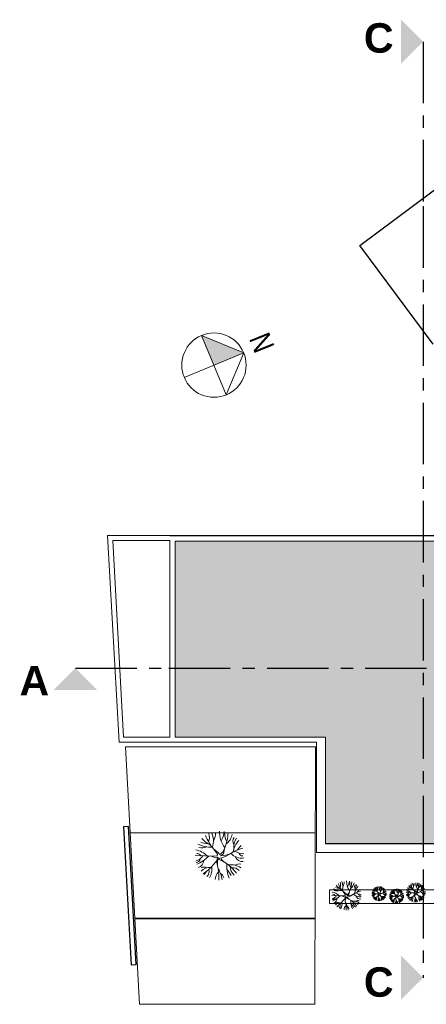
# Model space of a CAD drawing. Header units: millimetres. Extents: x 256333 to 598543, y -23220 to 10679.
# Tile 42 of 45: x 339520 to 341177, y -263 to 3747. Entities that reach past the tile are written whole.
import ezdxf
from ezdxf.enums import TextEntityAlignment as Align

# ---------------------------------------------------------------- set-up
doc = ezdxf.new("R2010")
doc.units = ezdxf.units.MM
doc.header["$MEASUREMENT"] = 0
doc.linetypes.add('AXESx2', pattern=[4, 2.5, -0.5, 0.5, -0.5])
doc.layers.add('Voirie nouvelle', color=7, linetype='Continuous')
doc.styles.add('STYLE_GENERE_1', font='swissc.ttf', dxfattribs={"width": 1.25})
doc.styles.add('STYLE_GENERE_6', font='arialbd.ttf')

msp = doc.modelspace()

# ---------------------------------------------------------------- hatches: boundary and pattern name
at = {"layer": 'Voirie nouvelle', "linetype": 'Continuous', "lineweight": 20}
msp.add_hatch(color=256, dxfattribs=at).paths.add_polyline_path([(340311.785, 2340.275), (340432.827, 2390.478), (340261.582, 2461.317)], flags=0)
at = {"layer": 'Voirie nouvelle'}
h = msp.add_hatch(color=9, dxfattribs=at)
h.dxf.hatch_style = 1
h.paths.add_polyline_path([(341806.372, 1623.236), (340154.244, 1623.236), (340154.244, 825.453), (340765.992, 825.453), (340765.992, 391.959), (341822.48, 391.959), (341822.48, 795.49), (341822.474, 1601.719)])
h.paths.add_polyline_path([(341945.474, 1623.236), (341895.808, 1623.236), (341827.474, 1598.514), (341827.474, 1467.693), (341945.474, 1467.693)])
h.paths.add_polyline_path([(341865.511, 1623.236), (341812.705, 1623.236), (341823.835, 1608.38)])
h.paths.add_polyline_path([(341945.474, 1462.693), (341827.474, 1462.693), (341827.474, 1334.693), (341945.474, 1334.693)])
h.paths.add_polyline_path([(341945.474, 1329.693), (341827.474, 1329.693), (341827.474, 1201.693), (341945.474, 1201.693)])
h.paths.add_polyline_path([(341945.474, 1196.693), (341827.474, 1196.693), (341827.474, 1068.693), (341945.474, 1068.693)])
h.paths.add_polyline_path([(341945.474, 1063.693), (341827.474, 1063.693), (341827.474, 935.693), (341945.474, 935.693)])
h.paths.add_polyline_path([(341945.474, 930.693), (341827.474, 930.693), (341827.474, 802.693), (341945.474, 802.693)])
h.paths.add_polyline_path([(341945.48, 790.03), (341827.48, 790.03), (341827.482, 662.516), (341945.48, 662.516)])
h.paths.add_polyline_path([(341945.48, 657.032), (341827.482, 657.032), (341827.484, 529.516), (341945.48, 529.516)])
h.paths.add_polyline_path([(341945.48, 524.032), (341827.484, 524.032), (341827.486, 396.516), (341945.48, 396.516)])

# ---------------------------------------------------------------- linework, layer by layer
at = {"layer": 'Voirie nouvelle', "linetype": 'AXESx2', "lineweight": 30, "ltscale": 100}
for p, q in [((341164.244, 3656.954), (341164.244, 2986.933)), ((339747.152, 1106.572), (340128.466, 1106.572)), ((341164.244, 255.885), (341164.244, -154.257))]:
    msp.add_line(p, q, dxfattribs=at)
at = {"layer": 'Voirie nouvelle', "color": 253}
for p, q in [((340905.71, 2826.707), (341454.483, 3237.455)), ((341205.623, 2426.014), (340905.71, 2826.707))]:
    msp.add_line(p, q, dxfattribs=at)
at = {"layer": 'Voirie nouvelle', "linetype": 'AXESx2', "ltscale": 100}
for p, q in [((341164.244, 2986.933), (341164.244, 255.885)), ((340128.466, 1106.572), (343210.602, 1106.572))]:
    msp.add_line(p, q, dxfattribs=at)
at = {"layer": 'Voirie nouvelle', "linetype": 'Continuous', "lineweight": 20}
for p, q in [((340361.989, 2219.233), (340261.582, 2461.317)), ((340261.582, 2461.317), (340432.827, 2390.478)), ((340432.827, 2390.478), (340190.744, 2290.071)), ((340432.827, 2390.478), (340361.989, 2219.233))]:
    msp.add_line(p, q, dxfattribs=at)
at = {"layer": 'Voirie nouvelle', "color": 253, "linetype": 'Continuous', "lineweight": 20}
for p, q in [((339925.054, 805.559), (339878.038, 1646.128)), ((339878.267, 1646.128), (340132.305, 1646.313)), ((340132.305, 1646.313), (340132.305, 1646.109)), ((339899.186, 1626.342), (339943.595, 825.559)), ((339899.352, 1626.342), (340132.305, 1626.342)), ((340132.305, 1626.342), (340132.305, 825.559)), ((340154.244, 1623.236), (340154.244, 825.453)), ((341865.511, 1623.236), (340154.244, 1623.236)), ((340154.244, 1623.236), (340154.244, 825.453)), ((339925.054, 805.559), (340730.178, 805.559)), ((339943.595, 825.559), (340132.305, 825.559)), ((340154.244, 825.453), (340765.992, 825.453)), ((340154.244, 825.453), (340765.992, 825.453)), ((340730.178, 805.559), (340730.178, 355.088)), ((340765.992, 825.453), (340765.992, 391.959)), ((340765.992, 825.453), (340765.992, 390.466)), ((339950.827, 785.364), (340725.382, 785.552)), ((340008.694, -262.562), (339950.827, 785.364)), ((340725.382, 785.552), (340723.092, -262.562)), ((339970.16, 435.363), (340724.222, 435.551)), ((340328.42, 356.185), (340311.269, 369.37)), ((340325.814, 349.235), (340311.269, 369.37)), ((340348.234, 356.568), (340354.002, 369.673)), ((340350.441, 349.921), (340354.196, 370.752)), ((340765.992, 391.959), (341950.48, 391.959)), ((340765.992, 390.466), (341822.48, 390.466)), ((340234.753, 343.154), (340313.652, 340.548)), ((340300.664, 340.977), (340318.864, 334.467)), ((340313.652, 340.548), (340324.945, 342.285)), ((340318.864, 334.467), (340326.941, 337.001)), ((340322.339, 320.567), (340326.941, 337.001)), ((340324.945, 342.285), (340325.814, 349.235)), ((340326.222, 323.661), (340325.716, 303.238)), ((340333.44, 333.921), (340326.222, 323.661)), ((340328.42, 356.185), (340335.37, 347.498)), ((340336.154, 325.917), (340333.44, 333.921)), ((340335.37, 347.498), (340348.234, 356.568)), ((340336.154, 325.917), (340354.888, 316.063)), ((340350.441, 349.921), (340338.845, 341.417)), ((340338.845, 341.417), (340360.188, 344.121)), ((340358.543, 339.316), (340340.397, 332.569)), ((340340.397, 332.569), (340343.158, 326.019)), ((340353.918, 316.573), (340343.158, 326.019)), ((340380.833, 352.138), (340358.543, 339.316)), ((340360.188, 344.121), (340380.833, 352.138)), ((340730.178, 355.088), (341949.569, 355.088)), ((340307.695, 303.888), (340322.339, 320.567)), ((340322.339, 320.567), (340325.716, 303.238)), ((340783.019, 203.602), (340783.019, 147.73)), ((341924.581, 203.602), (340783.019, 203.602)), ((340783.019, 203.602), (341950.368, 203.602)), ((341131.953, 197.998), (341125.093, 203.272)), ((341130.911, 195.218), (341125.093, 203.272)), ((341139.879, 198.151), (341142.186, 203.393)), ((341140.761, 195.492), (341142.263, 203.825)), ((340792.388, 180.533), (340839.727, 178.97)), ((340831.934, 179.227), (340842.854, 175.321)), ((340836.153, 156.974), (340844.939, 166.981)), ((340848.588, 188.352), (340838.297, 196.263)), ((340847.024, 184.182), (340838.297, 196.263)), ((340839.727, 178.97), (340846.503, 180.012)), ((340842.854, 175.321), (340847.7, 176.841)), ((340844.939, 166.981), (340847.7, 176.841)), ((340844.939, 166.981), (340846.965, 156.584)), ((340846.503, 180.012), (340847.024, 184.182)), ((340847.269, 168.837), (340846.965, 156.584)), ((340851.6, 174.994), (340847.269, 168.837)), ((340848.588, 188.352), (340852.758, 183.14)), ((340853.228, 170.191), (340851.6, 174.994)), ((340852.758, 183.14), (340860.476, 188.582)), ((340853.228, 170.191), (340864.469, 164.279)), ((340861.8, 184.593), (340854.843, 179.491)), ((340854.843, 179.491), (340867.649, 181.113)), ((340866.662, 178.231), (340855.774, 174.182)), ((340855.774, 174.182), (340857.43, 170.252)), ((340863.887, 164.585), (340857.43, 170.252)), ((340860.476, 188.582), (340863.937, 196.445)), ((340861.8, 184.593), (340864.053, 197.092)), ((340880.036, 185.923), (340866.662, 178.231)), ((340867.649, 181.113), (340880.036, 185.923)), ((340954.8, 187.885), (340978.469, 187.103)), ((340974.573, 187.232), (340980.033, 185.279)), ((340976.682, 176.105), (340981.075, 181.109)), ((340982.9, 191.794), (340977.754, 195.749)), ((340982.118, 189.709), (340977.754, 195.749)), ((340978.469, 187.103), (340981.857, 187.624)), ((340980.033, 185.279), (340982.456, 186.039)), ((340981.075, 181.109), (340982.456, 186.039)), ((340981.075, 181.109), (340982.088, 175.91)), ((340981.857, 187.624), (340982.118, 189.709)), ((340982.24, 182.037), (340982.088, 175.91)), ((340984.406, 185.115), (340982.24, 182.037)), ((340982.9, 191.794), (340984.985, 189.188)), ((340985.22, 182.714), (340984.406, 185.115)), ((340984.985, 189.188), (340988.844, 191.909)), ((340985.22, 182.714), (340990.84, 179.757)), ((340989.506, 189.915), (340986.027, 187.363)), ((340986.027, 187.363), (340992.43, 188.175)), ((340991.937, 186.733), (340986.493, 184.709)), ((340986.493, 184.709), (340987.321, 182.744)), ((340990.549, 179.911), (340987.321, 182.744)), ((340988.844, 191.909), (340990.574, 195.841)), ((340989.506, 189.915), (340990.632, 196.164)), ((340998.623, 190.58), (340991.937, 186.733)), ((340992.43, 188.175), (340998.623, 190.58)), ((341025.95, 178.083), (341049.62, 177.301)), ((341045.723, 177.43), (341051.183, 175.477)), ((341047.833, 166.303), (341052.226, 171.307)), ((341054.05, 181.992), (341048.905, 185.947)), ((341053.268, 179.907), (341048.905, 185.947)), ((341049.62, 177.301), (341053.008, 177.822)), ((341051.183, 175.477), (341053.606, 176.237)), ((341052.226, 171.307), (341053.606, 176.237)), ((341052.226, 171.307), (341053.239, 166.108)), ((341053.008, 177.822), (341053.268, 179.907)), ((341053.391, 172.235), (341053.239, 166.108)), ((341055.556, 175.313), (341053.391, 172.235)), ((341054.05, 181.992), (341056.135, 179.386)), ((341056.37, 172.912), (341055.556, 175.313)), ((341056.135, 179.386), (341059.994, 182.107)), ((341056.37, 172.912), (341061.991, 169.956)), ((341060.656, 180.113), (341057.178, 177.562)), ((341057.178, 177.562), (341063.581, 178.373)), ((341063.087, 176.932), (341057.643, 174.907)), ((341057.643, 174.907), (341058.471, 172.942)), ((341061.7, 170.109), (341058.471, 172.942)), ((341059.994, 182.107), (341061.725, 186.039)), ((341060.656, 180.113), (341061.783, 186.362)), ((341069.774, 180.778), (341063.087, 176.932)), ((341063.581, 178.373), (341069.774, 180.778)), ((341094.486, 192.786), (341126.046, 191.743)), ((341120.85, 191.915), (341128.131, 189.311)), ((341123.663, 177.079), (341129.521, 183.751)), ((341126.046, 191.743), (341130.563, 192.438)), ((341128.131, 189.311), (341131.361, 190.324)), ((341129.521, 183.751), (341131.361, 190.324)), ((341129.521, 183.751), (341130.871, 176.819)), ((341130.563, 192.438), (341130.911, 195.218)), ((341131.074, 184.988), (341130.871, 176.819)), ((341133.961, 189.092), (341131.074, 184.988)), ((341131.953, 197.998), (341134.733, 194.523)), ((341135.047, 185.891), (341133.961, 189.092)), ((341134.733, 194.523), (341139.879, 198.151)), ((341135.047, 185.891), (341142.54, 181.949)), ((341140.761, 195.492), (341136.123, 192.091)), ((341136.123, 192.091), (341144.66, 193.172)), ((341144.002, 191.251), (341136.744, 188.551)), ((341136.744, 188.551), (341137.848, 185.932)), ((341142.152, 182.153), (341137.848, 185.932)), ((341152.918, 196.379), (341144.002, 191.251)), ((341144.66, 193.172), (341152.918, 196.379)), ((340783.019, 147.73), (341924.581, 147.73)), ((340783.019, 147.73), (341922.992, 147.73)), ((340724.222, 87.559), (339988.834, 87.559)), ((340723.853, 85.444), (339989.488, 85.438)), ((340723.092, -262.562), (340008.694, -262.562))]:
    msp.add_line(p, q, dxfattribs=at)
at = {"layer": 'Voirie nouvelle', "color": 253, "linetype": 'Continuous'}
for p, q in [((340132.305, 1646.313), (341930.251, 1646.313)), ((339963.186, 461.448), (339943.217, 460.327)), ((339943.217, 460.327), (339974.816, -102.224)), ((339994.785, -101.103), (339963.186, 461.448)), ((339974.816, -102.224), (339994.785, -101.103))]:
    msp.add_line(p, q, dxfattribs=at)
at = {"layer": 'Voirie nouvelle', "linetype": 'Continuous', "lineweight": 20}
msp.add_circle((340311.785, 2340.275), 131.04, dxfattribs=at)
at = {"layer": 'Voirie nouvelle', "color": 253, "linetype": 'Continuous', "lineweight": 20}
for centre, radius, start, end in [((340430.8, 437.2), 96.467, 176.611408, 219.455724), ((340276.648, 444.52), 76.642, 326.791628, 357.465845), ((340345.403, 482.559), 108.113, 220.293261, 244.184107), ((340429.477, 479.048), 161.253, 199.56904, 222.85653), ((340243.277, 417.88), 49.829, 337.868009, 17.453873), ((340235.729, 403.582), 73.795, 338.923091, 27.14338), ((340274.764, 431.455), 43.427, 323.119809, 6.315533), ((340177.544, 446.547), 192.225, 336.777683, 357.021028), ((340414.714, 428.474), 59.175, 173.39519, 210.401972), ((340323.473, 441.805), 63.749, 306.563673, 348.107827), ((340415.297, 402.516), 26.322, 146.070738, 212.39629), ((340497.336, 333.992), 110.51, 139.974867, 167.925168), ((340447.357, 380.648), 54.838, 141.882458, 189.800424), ((340224.629, 284.534), 82.362, 43.784597, 81.092477), ((340300.46, 502.538), 125.562, 244.344898, 271.883503), ((340263.779, 417.471), 43.226, 252.334027, 295.090602), ((340290.424, 479.061), 87.313, 248.266723, 267.927431), ((340470.547, 209.533), 168.478, 104.035905, 122.174323), ((340491.53, 307.949), 102.467, 132.047971, 145.862178), ((340222.761, 371.013), 52.677, 286.114364, 326.704981), ((340239.114, 332.997), 17.672, 268.697145, 352.429309), ((340183.73, 442.821), 147.114, 293.061414, 316.375102), ((340238.751, 326.772), 25.492, 37.686163, 83.32079), ((340235.129, 327.013), 35.289, 290.844507, 354.869852), ((340424.516, 391.457), 58.773, 221.99057, 279.062438), ((340435.688, 429.375), 78.992, 240.196766, 268.765285), ((340429.836, 352.877), 34.448, 204.10058, 272.17431), ((340429.872, 359.225), 17.53, 198.598975, 270.670918), ((340271.469, 271.289), 25.124, 62.321671, 118.115907), ((340292.881, 251.856), 42.806, 81.728528, 139.999247), ((340182.971, 406.79), 161.693, 301.602973, 320.476228), ((340260.09, 279.371), 31.569, 316.652268, 12.804303), ((340236.857, 288.086), 66.86, 327.638179, 8.842102), ((340095.607, 248.911), 236.435, 358.673421, 13.28387), ((340193.546, 219.262), 153.278, 9.26545, 28.78759), ((340285.08, 192.621), 141.814, 33.521104, 60.511283), ((340486.21, 300.236), 122.485, 175.26338, 203.451251), ((340239.594, 179.054), 164.513, 30.462511, 40.576833), ((340380.705, 233.789), 71.744, 55.961949, 97.262515), ((340426.806, 299.306), 48.498, 179.791236, 227.909818), ((340388.75, 258.773), 34.614, 43.622837, 96.111567), ((340413.712, 284.274), 24.62, 73.392398, 129.128815), ((340222.144, 308.991), 66.134, 318.84319, 331.84536), ((340370.55, 240.727), 53.587, 138.439483, 174.734601), ((340325.239, 246.402), 27.083, 12.264604, 61.646842), ((340831.812, 276.163), 75.337, 244.344898, 271.883503), ((340809.803, 225.124), 25.936, 252.334027, 295.090602), ((340825.79, 262.078), 52.388, 248.266723, 267.927431), ((340858.777, 264.177), 64.868, 220.293261, 244.184107), ((340909.222, 262.07), 96.752, 199.56904, 222.85653), ((340797.502, 225.369), 29.897, 337.868009, 17.453873), ((340792.973, 216.79), 44.277, 338.923091, 27.14338), ((340816.394, 233.514), 26.056, 323.119809, 6.315533), ((340910.016, 236.961), 57.88, 176.611408, 219.455724), ((340817.524, 241.353), 45.985, 326.791628, 357.465845), ((340758.062, 242.569), 115.335, 336.777683, 357.021028), ((340900.364, 231.725), 35.505, 173.39519, 210.401972), ((340845.62, 239.724), 38.249, 306.563673, 348.107827), ((340900.714, 216.151), 15.793, 146.070738, 212.39629), ((340949.938, 175.036), 66.306, 139.974867, 167.925168), ((340919.95, 203.03), 32.903, 141.882458, 189.800424), ((340946.454, 159.41), 61.48, 132.047971, 145.862178), ((340974.511, 235.7), 37.669, 244.344898, 271.883503), ((340971.501, 228.657), 26.194, 248.266723, 267.927431), ((340987.994, 229.706), 32.434, 220.293261, 244.184107), ((341013.217, 228.653), 48.376, 199.56904, 222.85653), ((340957.357, 210.302), 14.949, 337.868009, 17.453873), ((340955.092, 206.013), 22.138, 338.923091, 27.14338), ((340966.803, 214.375), 13.028, 323.119809, 6.315533), ((341013.613, 216.099), 28.94, 176.611408, 219.455724), ((340967.368, 218.294), 22.993, 326.791628, 357.465845), ((340937.637, 218.903), 57.668, 336.777683, 357.021028), ((341008.788, 213.481), 17.753, 173.39519, 210.401972), ((340981.415, 217.48), 19.125, 306.563673, 348.107827), ((341008.963, 205.693), 7.897, 146.070738, 212.39629), ((341033.574, 185.136), 33.153, 139.974867, 167.925168), ((341018.581, 199.133), 16.452, 141.882458, 189.800424), ((341084.367, 218.851), 48.376, 199.56904, 222.85653), ((341028.507, 200.501), 14.949, 337.868009, 17.453873), ((341026.243, 196.211), 22.138, 338.923091, 27.14338), ((341037.953, 204.573), 13.028, 323.119809, 6.315533), ((341084.764, 206.297), 28.94, 176.611408, 219.455724), ((341038.518, 208.493), 22.993, 326.791628, 357.465845), ((341008.787, 209.101), 57.668, 336.777683, 357.021028), ((341079.938, 203.679), 17.753, 173.39519, 210.401972), ((341052.566, 207.678), 19.125, 306.563673, 348.107827), ((341090.437, 169.338), 32.945, 43.784597, 81.092477), ((341120.769, 256.539), 50.225, 244.344898, 271.883503), ((341106.096, 222.513), 17.29, 252.334027, 295.090602), ((341116.755, 247.148), 34.925, 248.266723, 267.927431), ((341138.746, 248.548), 43.245, 220.293261, 244.184107), ((341172.376, 247.143), 64.501, 199.56904, 222.85653), ((341097.896, 222.676), 19.931, 337.868009, 17.453873), ((341094.876, 216.957), 29.518, 338.923091, 27.14338), ((341110.491, 228.106), 17.371, 323.119809, 6.315533), ((341172.905, 230.404), 38.587, 176.611408, 219.455724), ((341111.244, 233.332), 30.657, 326.791628, 357.465845), ((341071.603, 234.143), 76.89, 336.777683, 357.021028), ((341166.471, 226.914), 23.67, 173.39519, 210.401972), ((341129.974, 232.246), 25.499, 306.563673, 348.107827), ((341188.804, 139.337), 67.391, 104.035905, 122.174323), ((341166.704, 216.53), 10.529, 146.070738, 212.39629), ((341199.52, 189.121), 44.204, 139.974867, 167.925168), ((341179.528, 207.783), 21.935, 141.882458, 189.800424), ((341197.197, 178.704), 40.987, 132.047971, 145.862178), ((340786.313, 145.361), 49.417, 43.784597, 81.092477), ((340785.192, 197.249), 31.606, 286.114364, 326.704981), ((340795.004, 174.439), 10.603, 268.697145, 352.429309), ((340761.774, 240.334), 88.269, 293.061414, 316.375102), ((340794.786, 170.704), 15.295, 37.686163, 83.32079), ((340792.613, 170.849), 21.173, 290.844507, 354.869852), ((340822.584, 90.213), 85.089, 33.521104, 60.511283), ((340943.262, 154.782), 73.491, 175.26338, 203.451251), ((340933.864, 100.361), 101.087, 104.035905, 122.174323), ((340906.245, 209.515), 35.264, 221.99057, 279.062438), ((340912.949, 232.266), 47.395, 240.196766, 268.765285), ((340909.437, 186.367), 20.669, 204.10058, 272.17431), ((340909.459, 190.176), 10.518, 198.598975, 270.670918), ((340951.762, 170.299), 24.709, 43.784597, 81.092477), ((340951.202, 196.242), 15.803, 286.114364, 326.704981), ((340956.108, 184.838), 5.302, 268.697145, 352.429309), ((340939.492, 217.785), 44.134, 293.061414, 316.375102), ((340955.999, 182.97), 7.648, 37.686163, 83.32079), ((340954.912, 183.042), 10.587, 290.844507, 354.869852), ((340963.507, 210.18), 12.968, 252.334027, 295.090602), ((340965.814, 166.325), 7.537, 62.321671, 118.115907), ((340972.238, 160.495), 12.842, 81.728528, 139.999247), ((340939.265, 206.975), 48.508, 301.602973, 320.476228), ((340951.017, 177.636), 19.84, 318.84319, 331.84536), ((340962.401, 168.75), 9.471, 316.652268, 12.804303), ((340955.431, 171.364), 20.058, 327.638179, 8.842102), ((340995.538, 157.157), 16.076, 138.439483, 174.734601), ((340913.056, 159.612), 70.93, 358.673421, 13.28387), ((340942.437, 150.717), 45.983, 9.26545, 28.78759), ((340981.945, 158.859), 8.125, 12.264604, 61.646842), ((340969.898, 142.725), 42.544, 33.521104, 60.511283), ((341030.237, 175.009), 36.746, 175.26338, 203.451251), ((340956.252, 138.655), 49.354, 30.462511, 40.576833), ((340998.585, 155.075), 21.523, 55.961949, 97.262515), ((341012.415, 174.73), 14.549, 179.791236, 227.909818), ((341025.538, 147.798), 50.543, 104.035905, 122.174323), ((341011.728, 202.376), 17.632, 221.99057, 279.062438), ((341000.999, 162.57), 10.384, 43.622837, 96.111567), ((341015.08, 213.751), 23.698, 240.196766, 268.765285), ((341008.487, 170.221), 7.386, 73.392398, 129.128815), ((341013.324, 190.802), 10.334, 204.10058, 272.17431), ((341031.833, 177.323), 30.74, 132.047971, 145.862178), ((341013.335, 192.706), 5.259, 198.598975, 270.670918), ((341022.913, 160.497), 24.709, 43.784597, 81.092477), ((341022.352, 186.441), 15.803, 286.114364, 326.704981), ((341027.258, 175.036), 5.302, 268.697145, 352.429309), ((341010.643, 207.983), 44.134, 293.061414, 316.375102), ((341027.149, 173.168), 7.648, 37.686163, 83.32079), ((341045.662, 225.898), 37.669, 244.344898, 271.883503), ((341026.063, 173.24), 10.587, 290.844507, 354.869852), ((341034.658, 200.378), 12.968, 252.334027, 295.090602), ((341042.651, 218.855), 26.194, 248.266723, 267.927431), ((341036.965, 156.523), 7.537, 62.321671, 118.115907), ((341043.388, 150.693), 12.842, 81.728528, 139.999247), ((341059.145, 219.904), 32.434, 220.293261, 244.184107), ((341010.415, 197.173), 48.508, 301.602973, 320.476228), ((341033.551, 158.948), 9.471, 316.652268, 12.804303), ((341026.581, 161.562), 20.058, 327.638179, 8.842102), ((340984.206, 149.81), 70.93, 358.673421, 13.28387), ((341013.588, 140.915), 45.983, 9.26545, 28.78759), ((341041.048, 132.923), 42.544, 33.521104, 60.511283), ((341101.387, 165.207), 36.746, 175.26338, 203.451251), ((341027.402, 128.853), 49.354, 30.462511, 40.576833), ((341069.736, 145.273), 21.523, 55.961949, 97.262515), ((341083.566, 164.929), 14.549, 179.791236, 227.909818), ((341096.688, 137.996), 50.543, 104.035905, 122.174323), ((341082.879, 192.574), 17.632, 221.99057, 279.062438), ((341072.149, 152.768), 10.384, 43.622837, 96.111567), ((341080.113, 195.891), 7.897, 146.070738, 212.39629), ((341104.725, 175.334), 33.153, 139.974867, 167.925168), ((341089.731, 189.331), 16.452, 141.882458, 189.800424), ((341086.231, 203.949), 23.698, 240.196766, 268.765285), ((341079.638, 160.419), 7.386, 73.392398, 129.128815), ((341084.475, 181), 10.334, 204.10058, 272.17431), ((341102.983, 167.521), 30.74, 132.047971, 145.862178), ((341084.486, 182.904), 5.259, 198.598975, 270.670918), ((341089.689, 203.929), 21.071, 286.114364, 326.704981), ((341096.231, 188.723), 7.069, 268.697145, 352.429309), ((341074.077, 232.652), 58.846, 293.061414, 316.375102), ((341096.085, 186.233), 10.197, 37.686163, 83.32079), ((341094.637, 186.329), 14.115, 290.844507, 354.869852), ((341109.173, 164.039), 10.05, 62.321671, 118.115907), ((341117.737, 156.266), 17.122, 81.728528, 139.999247), ((341073.773, 218.24), 64.677, 301.602973, 320.476228), ((341089.442, 179.12), 26.453, 318.84319, 331.84536), ((341104.621, 167.272), 12.628, 316.652268, 12.804303), ((341095.328, 170.758), 26.744, 327.638179, 8.842102), ((341148.805, 151.815), 21.435, 138.439483, 174.734601), ((341038.828, 155.089), 94.574, 358.673421, 13.28387), ((341078.003, 143.229), 61.311, 9.26545, 28.78759), ((341130.68, 154.085), 10.833, 12.264604, 61.646842), ((341114.617, 132.572), 56.726, 33.521104, 60.511283), ((341195.069, 175.618), 48.994, 175.26338, 203.451251), ((341096.423, 127.146), 65.805, 30.462511, 40.576833), ((341152.867, 149.039), 28.698, 55.961949, 97.262515), ((341171.308, 175.247), 19.399, 179.791236, 227.909818), ((341170.391, 212.107), 23.509, 221.99057, 279.062438), ((341156.085, 159.033), 13.846, 43.622837, 96.111567), ((341174.86, 227.274), 31.597, 240.196766, 268.765285), ((341166.07, 169.234), 9.848, 73.392398, 129.128815), ((341172.519, 196.675), 13.779, 204.10058, 272.17431), ((341172.534, 199.214), 7.012, 198.598975, 270.670918), ((340814.417, 137.414), 15.075, 62.321671, 118.115907), ((340827.264, 125.754), 25.683, 81.728528, 139.999247), ((340761.318, 218.715), 97.016, 301.602973, 320.476228), ((340784.822, 160.035), 39.68, 318.84319, 331.84536), ((340807.59, 142.263), 18.941, 316.652268, 12.804303), ((340793.65, 147.492), 40.116, 327.638179, 8.842102), ((340873.866, 119.077), 32.152, 138.439483, 174.734601), ((340708.9, 123.988), 141.861, 358.673421, 13.28387), ((340767.663, 106.198), 91.967, 9.26545, 28.78759), ((340846.679, 122.482), 16.25, 12.264604, 61.646842), ((340795.292, 82.073), 98.708, 30.462511, 40.576833), ((340879.959, 114.914), 43.046, 55.961949, 97.262515), ((340907.62, 154.225), 29.099, 179.791236, 227.909818), ((340884.786, 129.905), 20.768, 43.622837, 96.111567), ((340899.763, 145.205), 14.772, 73.392398, 129.128815), ((341022.167, 167.834), 19.84, 318.84319, 331.84536), ((341066.689, 147.355), 16.076, 138.439483, 174.734601), ((341053.096, 149.057), 8.125, 12.264604, 61.646842)]:
    msp.add_arc(centre, radius, start, end, dxfattribs=at)
at = {"layer": 'Voirie nouvelle', "color": 7, "linetype": 'Continuous', "lineweight": 15}
for points in [[(341074.388, 3746.81), (341074.388, 3567.098), (341164.244, 3656.954)], [(339657.296, 1016.716), (339837.008, 1016.716), (339747.152, 1106.572)], [(341074.388, -64.401), (341074.388, -244.113), (341164.244, -154.257)]]:
    msp.add_solid(points, dxfattribs=at)

# ---------------------------------------------------------------- texts
at = {"layer": 'Voirie nouvelle', "color": 7, "linetype": 'Continuous', "lineweight": 50, "char_height": 120, "attachment_point": 1, "line_spacing_factor": 0.975772, "style": 'STYLE_GENERE_6'}
for s, insert in [('C', (340922.701, 3732.514)), ('A', (339519.407, 1114.946)), ('C', (340922.701, -111.79))]:
    msp.add_mtext(s, dxfattribs=dict(at, insert=insert))
at = {"layer": 'Voirie nouvelle', "color": 7, "lineweight": 20, "style": 'STYLE_GENERE_1'}
msp.add_attdef('N', text='N', height=86.625, rotation=292.004807, dxfattribs=at).set_placement((340429.338, 2438.952), align=Align.BOTTOM_LEFT)

doc.saveas('drawing.dxf')
